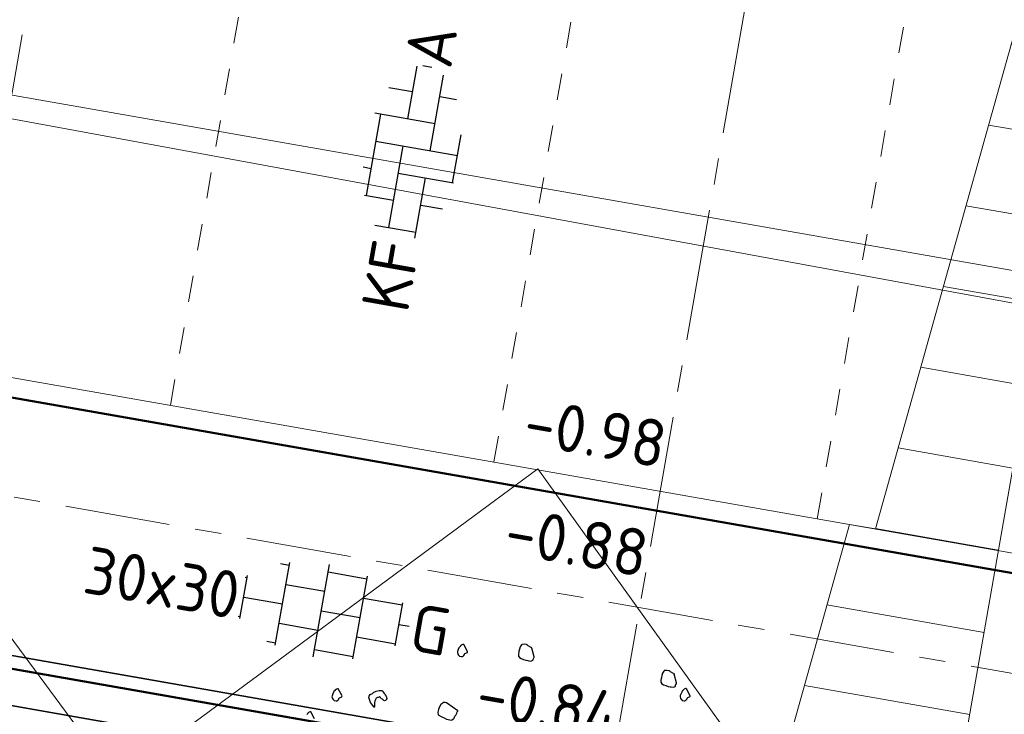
# Model space of a CAD drawing. Header units: metres. Extents: x 2514 to 227642, y 1683 to 852646.
# Tile 42 of 256: x 113592.63 to 113600.13, y 426398.43 to 426403.72. Entities that reach past the tile are written whole.
import ezdxf
from ezdxf.enums import TextEntityAlignment as Align
from ezdxf.lldxf.tags import DXFTag

# ---------------------------------------------------------------- set-up
doc = ezdxf.new("R2010")
doc.units = ezdxf.units.M
for name, pattern in [('VW-1-1_STREEP', [2, 1, -1]), ('XX-AFBREEK', [7, 4, -1, 1, -1]), ('XX-CENTER', [8, 5, -1, 1, -1])]:
    doc.linetypes.add(name, pattern=pattern)
for name, color, linetype, lineweight in [('B-WE-GR-BEPLANTING_CULTUUR_HEESTERS-GV', 252, 'Continuous', 18), ('B-WE-KG-GRENS_PERCEEL-GV', 252, 'KG-PERCEEL', 18), ('B-WE-VH-VERHARDING_STRAATBAKSTEEN-GV', 252, 'Continuous', 18), ('N-WE-GR-BOOM-G', 94, 'Continuous', 35), ('N-WE-GR-BOOM-S', 94, 'Continuous', 25), ('N-WE-VH-AFBREEKLIJN-G', 7, 'XX-AFBREEK', 18), ('N-WE-VH-KANTOPSLUITING_ACHTERKANTBAND-G', 1, 'Continuous', 50), ('N-WE-VH-KANTOPSLUITING_GAZONBAND-G', 1, 'Continuous', 35), ('N-WE-VH-KANTOPSLUITING_TROTTOIRBAND_130 150-G', 2, 'Continuous', 13), ('N-WE-VH-NAP-T18', 1, 'Continuous', 18), ('N-WE-VH-VERHARDING_BETONSTRAATSTEEN-S', 1, 'Continuous', 25), ('N-WE-VH-VERHARDING_STRAATBAKSTEEN-S', 1, 'Continuous', 5), ('N-WE-VH-VERHARDING_TEGEL-S', 1, 'Continuous', 25), ('N-WE-VH-VERKANTING-G', 252, 'Continuous', 5), ('N-WE-VW-MARKERING_LANGS_STREEP_11_010-G', 7, 'VW-1-1_STREEP', 13), ('X-XX-AL-VERWIJZING_DOORSNEDE-G', 7, 'XX-CENTER', 18)]:
    doc.layers.add(name, color=color, linetype=linetype, lineweight=lineweight)
doc.styles.add('ISO', font='NLCS-ISO.ttf')
doc.styles.add('NLCS-ISO', font='NLCS-ISO.ttf', dxfattribs={"height": 1.8})
doc.styles.get("Standard").update_dxf_attribs({"font": 'romans'})
tags = doc.linetypes.add('KG-PERCEEL', pattern='A,5.5,-2,["P",Standard,S=1.8,R=0,X=-0.5,Y=-0.9],-2,5.5,-2,[5,NLCS.SHX,S=0.75,R=0,X=0,Y=0],-2', length=19).pattern_tags.tags
tags[6] = DXFTag(74, 10)

# ---------------------------------------------------------------- blocks, each defined once
blk = doc.blocks.new('SVH-TEGEL_300X300_DUN_HALFST_KL-SO')
for p, q in [((-1.837, 1.5), (-1.5, 1.5)), ((-1.5, -1.6), (-1.5, 1.6)), ((0, -1.784), (0, 1.784)), ((0, 1.5), (1.5, 1.5)), ((1.5, -1.6), (1.5, 1.6)), ((-3.08, 0.75), (-3, 0.75)), ((-3, -0.835), (-3, 0.835)), ((-1.5, 0.75), (0, 0.75)), ((1.5, 0.75), (3, 0.75)), ((3, -0.835), (3, 0.835)), ((-3, 0), (-1.5, 0)), ((0, 0), (1.5, 0)), ((3, 0), (3.395, 0)), ((-3.08, -0.75), (-3, -0.75)), ((-1.5, -0.75), (0, -0.75)), ((1.5, -0.75), (3, -0.75)), ((-1.837, -1.5), (-1.5, -1.5)), ((0, -1.5), (1.5, -1.5))]:
    blk.add_line(p, q)
at = {"style": 'NLCS-ISO'}
blk.add_attdef('FORMAAT', text='', height=1.8, dxfattribs=at).set_placement((-3.18, 0), align=Align.MIDDLE_RIGHT)
blk.add_attdef('KLEUR', text='', height=1.8, dxfattribs=at).set_placement((3.495, 0), align=Align.MIDDLE_LEFT)
at = {"style": 'NLCS-ISO', "flags": 1}
blk.add_attdef('FUNCTIE', text='', height=1.8, dxfattribs=at).set_placement((0.116, -3.585), align=Align.MIDDLE_CENTER)
blk = doc.blocks.new('SGR-BOOM_11')
at = {"flags": 128}
for points in [[(-0.601, 4.681), (-0.657, 4.805), (-0.657, 4.811), (-0.681, 4.817), (-0.719, 4.829), (-0.737, 4.842), (-0.743, 4.842), (-0.75, 4.842), (-0.781, 4.842), (-0.812, 4.835), (-0.818, 4.835), (-0.818, 4.829), (-0.824, 4.823), (-0.836, 4.792), (-0.843, 4.755), (-0.843, 4.724), (-0.843, 4.706), (-0.843, 4.681), (-0.843, 4.668), (-0.836, 4.65), (-0.818, 4.631), (-0.793, 4.619), (-0.756, 4.613), (-0.719, 4.607), (-0.688, 4.607), (-0.669, 4.607), (-0.638, 4.607), (-0.62, 4.619), (-0.613, 4.625), (-0.607, 4.631), (-0.607, 4.643), (-0.601, 4.662), (-0.601, 4.675), (-0.601, 4.681)], [(1.603, 4.662), (1.548, 4.786), (1.548, 4.792), (1.523, 4.798), (1.486, 4.811), (1.467, 4.823), (1.461, 4.823), (1.455, 4.823), (1.424, 4.823), (1.393, 4.817), (1.387, 4.817), (1.387, 4.811), (1.381, 4.805), (1.368, 4.774), (1.362, 4.736), (1.362, 4.706), (1.362, 4.687), (1.362, 4.662), (1.362, 4.65), (1.368, 4.631), (1.387, 4.613), (1.412, 4.6), (1.449, 4.594), (1.486, 4.588), (1.517, 4.588), (1.536, 4.588), (1.566, 4.588), (1.585, 4.6), (1.591, 4.607), (1.597, 4.613), (1.597, 4.625), (1.603, 4.643), (1.603, 4.656), (1.603, 4.662)], [(-1.614, 4.582), (-1.69, 4.677), (-1.696, 4.677), (-1.702, 4.677), (-1.715, 4.671), (-1.721, 4.665), (-1.733, 4.653), (-1.733, 4.646), (-1.746, 4.628), (-1.752, 4.615), (-1.758, 4.59), (-1.764, 4.559), (-1.764, 4.541), (-1.752, 4.516), (-1.739, 4.504), (-1.721, 4.491), (-1.69, 4.491), (-1.684, 4.491), (-1.665, 4.504), (-1.665, 4.51), (-1.659, 4.516), (-1.653, 4.529), (-1.653, 4.535), (-1.647, 4.547), (-1.614, 4.57), (-1.614, 4.576), (-1.614, 4.582)], [(1.843, 4.507), (1.767, 4.602), (1.761, 4.602), (1.755, 4.602), (1.742, 4.596), (1.736, 4.59), (1.724, 4.578), (1.724, 4.571), (1.712, 4.553), (1.705, 4.54), (1.699, 4.515), (1.693, 4.485), (1.693, 4.466), (1.705, 4.441), (1.717, 4.429), (1.736, 4.416), (1.767, 4.416), (1.773, 4.416), (1.792, 4.429), (1.792, 4.435), (1.798, 4.441), (1.804, 4.454), (1.804, 4.46), (1.811, 4.472), (1.843, 4.495), (1.843, 4.501), (1.843, 4.507)], [(-2.87, 3.503), (-2.935, 3.566), (-2.951, 3.593), (-2.966, 3.619), (-2.976, 3.636), (-2.971, 3.653), (-2.959, 3.681), (-2.93, 3.705), (-2.915, 3.728), (-2.898, 3.737), (-2.882, 3.747), (-2.836, 3.766), (-2.812, 3.773), (-2.798, 3.774), (-2.787, 3.766), (-2.769, 3.748), (-2.754, 3.735), (-2.743, 3.727), (-2.739, 3.722), (-2.731, 3.719), (-2.728, 3.714), (-2.725, 3.709), (-2.722, 3.704), (-2.719, 3.698), (-2.712, 3.687), (-2.709, 3.682), (-2.706, 3.677), (-2.703, 3.671), (-2.697, 3.661), (-2.699, 3.652), (-2.704, 3.649), (-2.712, 3.637), (-2.718, 3.634), (-2.728, 3.628), (-2.742, 3.627), (-2.754, 3.635), (-2.757, 3.64), (-2.765, 3.643), (-2.782, 3.647), (-2.794, 3.655), (-2.8, 3.666), (-2.811, 3.673), (-2.817, 3.67), (-2.822, 3.667), (-2.833, 3.661), (-2.838, 3.658), (-2.844, 3.655), (-2.86, 3.645), (-2.867, 3.62), (-2.873, 3.595), (-2.875, 3.572), (-2.871, 3.553), (-2.867, 3.534), (-2.866, 3.52), (-2.863, 3.515), (-2.86, 3.509), (-2.865, 3.506), (-2.87, 3.503)], [(-1.602, 3.668), (-1.794, 3.761), (-1.813, 3.761), (-1.844, 3.755), (-1.85, 3.743), (-1.875, 3.718), (-1.893, 3.668), (-1.899, 3.637), (-1.899, 3.594), (-1.887, 3.557), (-1.837, 3.538), (-1.788, 3.526), (-1.751, 3.513), (-1.676, 3.513), (-1.67, 3.52), (-1.646, 3.538), (-1.639, 3.551), (-1.633, 3.582), (-1.621, 3.6), (-1.614, 3.631), (-1.608, 3.65), (-1.602, 3.662), (-1.602, 3.668)], [(-3.38, 3.587), (-3.456, 3.682), (-3.462, 3.682), (-3.468, 3.682), (-3.481, 3.675), (-3.487, 3.669), (-3.499, 3.657), (-3.499, 3.651), (-3.512, 3.632), (-3.518, 3.62), (-3.524, 3.595), (-3.53, 3.564), (-3.53, 3.545), (-3.518, 3.521), (-3.505, 3.508), (-3.487, 3.496), (-3.456, 3.496), (-3.45, 3.496), (-3.431, 3.508), (-3.431, 3.515), (-3.425, 3.521), (-3.419, 3.533), (-3.419, 3.539), (-3.413, 3.552), (-3.38, 3.575), (-3.38, 3.581), (-3.38, 3.587)]]:
    blk.add_lwpolyline(points, close=True, dxfattribs=at)
blk.add_lwpolyline([(-3.73, 3.171), (-3.806, 3.265), (-3.812, 3.265), (-3.818, 3.265), (-3.831, 3.259), (-3.837, 3.253), (-3.849, 3.241), (-3.849, 3.234), (-3.861, 3.216)], dxfattribs=at)
blk = doc.blocks.new('SVH-BSS_KEIFORMAAT_ELLEBOOG_KL-SO-flat-9')
at = {"layer": 'N-WE-VH-VERHARDING_BETONSTRAATSTEEN-S', "ltscale": 0.2}
for p, q in [((-0.0316, 0.2652), (0.0391, 0.6665)), ((0.0823, 0.6716), (0.1521, 0.6593)), ((0.1388, 0.0219), (0.2403, 0.5984)), ((-0.1773, 0.5041), (0.0048, 0.472)), ((0.2116, 0.4356), (0.3388, 0.4132)), ((-0.3477, -0.3189), (-0.2384, 0.3016)), ((-0.2841, 0.3096), (0.1752, 0.2288)), ((-0.2748, 0.0948), (0.3456, -0.0145)), ((0.3092, -0.2213), (0.3736, 0.1442)), ((-0.1773, -0.5621), (-0.068, 0.0584)), ((-0.3725, -0.1013), (-0.3113, -0.112)), ((-0.1044, -0.1485), (0.3155, -0.2224)), ((0.0214, -0.6445), (0.1024, -0.1849)), ((-0.3607, -0.3166), (-0.1409, -0.3553)), ((0.066, -0.3917), (0.2309, -0.4207)), ((-0.2819, -0.5437), (0.0295, -0.5985))]:
    blk.add_line(p, q, dxfattribs=at)
at = {"layer": 'N-WE-VH-VERHARDING_BETONSTRAATSTEEN-S', "style": 'NLCS-ISO'}
blk.add_attdef('KLEUR', text='', height=0.36, rotation=80.01356, dxfattribs=at).set_placement((0.1177, 0.6687), align=Align.MIDDLE_LEFT)
at = {"layer": 'N-WE-VH-VERHARDING_BETONSTRAATSTEEN-S', "style": 'NLCS-ISO', "flags": 1}
blk.add_attdef('FUNCTIE', text='', height=0.36, rotation=80.01356, dxfattribs=at).set_placement((0.7101, -0.1015), align=Align.MIDDLE_CENTER)
at = {"layer": 'N-WE-VH-VERHARDING_BETONSTRAATSTEEN-S', "style": 'NLCS-ISO'}
blk.add_attdef('FORMAAT', text='', height=0.36, rotation=80.01356, dxfattribs=at).set_placement((-0.1177, -0.6687), align=Align.MIDDLE_RIGHT)

msp = doc.modelspace()

# ---------------------------------------------------------------- hatches: boundary and pattern name
at = {"layer": 'N-WE-VH-VERKANTING-G', "ltscale": 0.2}
h = msp.add_hatch(dxfattribs=at)
h.set_pattern_fill('ANSI31', color=256, scale=0.2, angle=45)
h.set_pattern_definition([(170.05005, (113930.33084, 426275.3435), (-0.1097203, -0.625449), [])])
edge = h.paths.add_edge_path()
edge.add_line((113601.2885, 426409.9918), (113602.0074, 426412.5562))
edge.add_line((113602.0074, 426412.5562), (113602.2044, 426412.5216))
edge.add_line((113602.2044, 426412.5216), (113602.5387, 426417.0317))
edge.add_arc((113624.1975, 426416.2706), 21.6721, 162.09878, 177.98742, ccw=False)
edge.add_line((113603.5746, 426422.9321), (113604.1465, 426422.8315))
edge.add_line((113604.1465, 426422.8315), (113599.7074, 426397.5268))
edge.add_line((113599.7074, 426397.5268), (113598.3579, 426397.7635))
edge.add_line((113598.3579, 426397.7635), (113598.9508, 426399.8783))
edge.add_line((113598.9508, 426399.8783), (113599.1478, 426399.8437))
edge.add_line((113599.1478, 426399.8437), (113600.644, 426405.1808))
edge.add_arc((113615.4311, 426405.0488), 14.7877, 160.61161, 179.48848, ccw=False)
edge.add_line((113601.482, 426409.9579), (113601.285, 426409.9925))

# ---------------------------------------------------------------- linework, layer by layer
at = {"layer": 'B-WE-GR-BEPLANTING_CULTUUR_HEESTERS-GV', "ltscale": 0.2}
msp.add_lwpolyline([(113582.073, 426399.863), (113579.71, 426403.199), (113576.577, 426400.889), (113576.141, 426401.468), (113575.532, 426397.956), (113575.897, 426397.897), (113575.863, 426397.69), (113603.374, 426392.921), (113603.497, 426393.092), (113604.13, 426396.39), (113602.303, 426399.188), (113598.985, 426396.946), (113596.577, 426400.302), (113593.365, 426397.93), (113590.99, 426401.145), (113587.683, 426398.884), (113585.381, 426402.165)], close=True, dxfattribs=at)
at = {"layer": 'B-WE-KG-GRENS_PERCEEL-GV', "ltscale": 0.2}
msp.add_lwpolyline([(113639.628, 426394.814), (113621.22, 426397.695), (113583.77, 426404.586), (113570.492, 426407.03), (113564.493, 426372.908), (113576.002, 426370.849), (113577.782, 426370.534), (113583.857, 426369.457), (113582.49, 426361.689)], dxfattribs=at)
at = {"layer": 'B-WE-VH-VERHARDING_STRAATBAKSTEEN-GV'}
msp.add_lwpolyline([(113604.959, 426400.975), (113574.888, 426406.248), (113574.586, 426404.712), (113573.563, 426404.888), (113576.141, 426401.468), (113576.577, 426400.889), (113579.71, 426403.199), (113582.073, 426399.863), (113585.381, 426402.165), (113587.683, 426398.884), (113590.99, 426401.145), (113593.365, 426397.93), (113596.577, 426400.302), (113598.985, 426396.946), (113602.303, 426399.188), (113604.13, 426396.39)], close=True, dxfattribs=at)
at = {"layer": 'N-WE-GR-BOOM-G', "ltscale": 0.2, "flags": 128}
msp.add_lwpolyline([(113603.1027, 426396.6434), (113574.7905, 426401.6287)], dxfattribs=at)
at = {"layer": 'N-WE-VH-AFBREEKLIJN-G', "ltscale": 0.2, "elevation": 9.5313, "flags": 128}
msp.add_lwpolyline([(113586.6255, 426401.1405), (113585.7775, 426396.3427), (113604.5426, 426393.0262), (113605.3906, 426397.8239)], close=True, dxfattribs=at)
at = {"layer": 'N-WE-VH-KANTOPSLUITING_ACHTERKANTBAND-G', "ltscale": 0.2}
msp.add_lwpolyline([(113607.114, 426403.5889), (113606.2135, 426398.4524), (113583.7553, 426402.39)], dxfattribs=at)
msp.add_lwpolyline([(113603.1519, 426396.9228), (113602.6794, 426394.2398), (113574.3824, 426399.2224), (113574.8346, 426401.8885)], close=True, dxfattribs=at)
at = {"layer": 'N-WE-VH-KANTOPSLUITING_GAZONBAND-G', "ltscale": 0.2}
msp.add_lwpolyline([(113603.2677, 426397.004), (113602.7606, 426394.124), (113574.2672, 426399.1412), (113574.7528, 426402.0043), (113603.2688, 426397.0038)], dxfattribs=at)
at = {"layer": 'N-WE-VH-KANTOPSLUITING_TROTTOIRBAND_130 150-G', "ltscale": 0.2}
msp.add_lwpolyline([(113584.1576, 426402.4717), (113605.8524, 426398.668)], dxfattribs=at)
at = {"layer": 'N-WE-VH-VERKANTING-G', "ltscale": 0.2, "flags": 128}
msp.add_lwpolyline([(113601.2885, 426409.9918), (113602.0074, 426412.5562), (113602.2044, 426412.5216), (113602.5387, 426417.0317, -0.069439), (113603.5746, 426422.9321), (113604.1465, 426422.8315), (113599.7074, 426397.5268), (113598.3579, 426397.7635), (113598.9508, 426399.8783), (113599.1478, 426399.8437), (113600.644, 426405.1808, -0.082553), (113601.482, 426409.9579), (113601.285, 426409.9925)], format="xyb", dxfattribs=at)
at = {"layer": 'N-WE-VW-MARKERING_LANGS_STREEP_11_010-G', "ltscale": 0.2}
for p, q in [((113593.7796, 426400.7849), (113594.6423, 426405.7058)), ((113596.2421, 426400.3532), (113597.1047, 426405.2738)), ((113598.7045, 426399.9214), (113599.5671, 426404.8418))]:
    msp.add_line(p, q, dxfattribs=at)
at = {"layer": 'X-XX-AL-VERWIJZING_DOORSNEDE-G', "ltscale": 0.2, "flags": 128}
for points in [[(113595.4147, 426419.364), (113590.5901, 426391.8618)], [(113598.7172, 426406.9966), (113595.8886, 426390.9329)]]:
    msp.add_lwpolyline(points, dxfattribs=at)

# ---------------------------------------------------------------- block references
at = {"layer": 'N-WE-GR-BOOM-S', "ltscale": 0.2, "xscale": 0.5, "yscale": 0.5, "rotation": 350.0500476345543}
msp.add_blockref('SGR-BOOM_11', (113596.4407, 426396.5136), dxfattribs=at)
at = {"layer": 'N-WE-VH-VERHARDING_STRAATBAKSTEEN-S', "ltscale": 0.2}
msp.add_blockref('SVH-BSS_KEIFORMAAT_ELLEBOOG_KL-SO-flat-9', (113595.6191, 426402.7007), dxfattribs=at).add_auto_attribs({'FORMAAT': 'KF', 'KLEUR': 'A'})
at = {"layer": 'N-WE-VH-VERHARDING_TEGEL-S', "xscale": 0.2, "yscale": 0.2, "zscale": 0.2, "rotation": 350.013562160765}
msp.add_blockref('SVH-TEGEL_300X300_DUN_HALFST_KL-SO', (113594.9281, 426399.221), dxfattribs=at).add_auto_attribs({'FORMAAT': '30x30', 'KLEUR': 'G'})

# ---------------------------------------------------------------- texts
at = {"layer": 'N-WE-VH-NAP-T18', "style": 'ISO'}
for s, p in [('-0.98', (113596.4521, 426400.4912)), ('-0.88', (113596.3065, 426399.6613)), ('-0.84', (113596.0898, 426398.4261))]:
    msp.add_text(s, height=0.36, rotation=350.05005, dxfattribs=at).set_placement(p)

doc.saveas('drawing.dxf')
